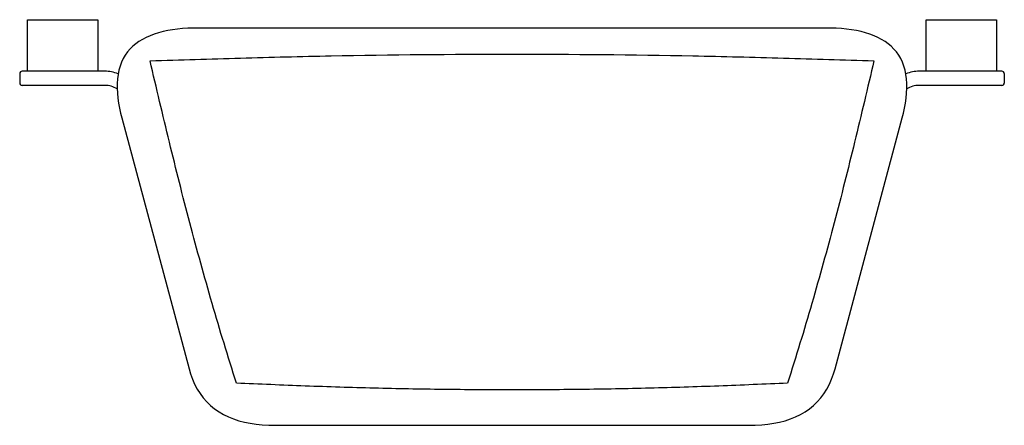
# Model space of a CAD drawing. Header units: millimetres. Extents: x 4051.196 to 4051.406, y 1859.161 to 1859.247.
import ezdxf

# ---------------------------------------------------------------- set-up
doc = ezdxf.new("R2010")
doc.units = ezdxf.units.MM
doc.layers.add('SANINDUSA', color=3, linetype='Continuous')

msp = doc.modelspace()

# ---------------------------------------------------------------- linework, layer by layer
at = {"layer": 'SANINDUSA'}
for p, q in [((4051.197517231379, 1859.236056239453), (4051.197517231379, 1859.247056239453)), ((4051.197517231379, 1859.247056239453), (4051.212517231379, 1859.247056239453)), ((4051.212517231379, 1859.247056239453), (4051.212517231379, 1859.236056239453)), ((4051.389197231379, 1859.247056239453), (4051.404197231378, 1859.247056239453)), ((4051.389197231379, 1859.236056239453), (4051.389197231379, 1859.247056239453)), ((4051.404197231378, 1859.247056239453), (4051.404197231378, 1859.236056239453)), ((4051.36788137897, 1859.245269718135), (4051.233835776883, 1859.245269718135)), ((4051.195857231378, 1859.235556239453), (4051.195857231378, 1859.233556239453)), ((4051.214020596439, 1859.236056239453), (4051.196357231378, 1859.236056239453)), ((4051.405357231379, 1859.236056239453), (4051.387693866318, 1859.236056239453)), ((4051.405857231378, 1859.235556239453), (4051.405857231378, 1859.233556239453)), ((4051.214020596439, 1859.233056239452), (4051.196357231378, 1859.233056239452)), ((4051.405357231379, 1859.233056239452), (4051.387693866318, 1859.233056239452)), ((4051.217625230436, 1859.226143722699), (4051.231970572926, 1859.172606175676)), ((4051.369757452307, 1859.172609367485), (4051.384092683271, 1859.226146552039)), ((4051.250257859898, 1859.160573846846), (4051.35146931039, 1859.160573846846))]:
    msp.add_line(p, q, dxfattribs=at)
for points in [[(4051.233835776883, 1859.245269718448), (4051.232838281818, 1859.245258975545), (4051.231705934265, 1859.245218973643), (4051.230596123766, 1859.245147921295), (4051.22951105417, 1859.245044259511), (4051.228452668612, 1859.244906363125), (4051.227423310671, 1859.244732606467), (4051.226425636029, 1859.2445214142), (4051.225462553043, 1859.244271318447), (4051.224537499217, 1859.243981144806), (4051.223654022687, 1859.243650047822), (4051.222816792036, 1859.243278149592), (4051.222028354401, 1859.242865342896), (4051.221294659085, 1859.242414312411), (4051.220611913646, 1859.241922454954), (4051.219980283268, 1859.241388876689), (4051.219398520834, 1859.240810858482), (4051.218866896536, 1859.240185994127), (4051.218386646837, 1859.239512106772), (4051.217959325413, 1859.238786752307), (4051.217588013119, 1859.238010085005), (4051.217274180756, 1859.237179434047), (4051.217022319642, 1859.236302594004), (4051.216833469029, 1859.235384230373), (4051.216707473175, 1859.234430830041), (4051.216642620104, 1859.233447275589), (4051.216636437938, 1859.232438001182), (4051.216686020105, 1859.231406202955), (4051.216788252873, 1859.230355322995), (4051.216939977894, 1859.229287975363), (4051.217138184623, 1859.228206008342), (4051.217379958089, 1859.227111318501), (4051.217625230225, 1859.226143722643)], [(4051.384092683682, 1859.226146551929), (4051.384334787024, 1859.227101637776), (4051.384576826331, 1859.228196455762), (4051.384775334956, 1859.229278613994), (4051.384927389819, 1859.230346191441), (4051.385029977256, 1859.231397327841), (4051.385079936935, 1859.2324293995), (4051.385074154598, 1859.233438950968), (4051.385009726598, 1859.234422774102), (4051.384884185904, 1859.235376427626), (4051.384695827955, 1859.236295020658), (4051.384444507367, 1859.23717205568), (4051.384131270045, 1859.238002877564), (4051.383760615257, 1859.238779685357), (4051.383334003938, 1859.239505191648), (4051.382854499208, 1859.240179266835), (4051.382323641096, 1859.240804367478), (4051.381742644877, 1859.241382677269), (4051.381111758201, 1859.241916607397), (4051.380429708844, 1859.242408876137), (4051.37969665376, 1859.242860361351), (4051.378908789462, 1859.243273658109), (4051.378072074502, 1859.243646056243), (4051.377189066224, 1859.243977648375), (4051.376264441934, 1859.24426830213), (4051.37530175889, 1859.244518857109), (4051.374304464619, 1859.244730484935), (4051.37327547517, 1859.244904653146), (4051.372217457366, 1859.245042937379), (4051.371132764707, 1859.245146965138), (4051.370023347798, 1859.24521836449), (4051.368891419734, 1859.245258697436), (4051.36788137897, 1859.245269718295)], [(4051.231970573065, 1859.172606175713), (4051.232279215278, 1859.171564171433), (4051.23269481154, 1859.170415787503), (4051.233175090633, 1859.169326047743), (4051.233721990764, 1859.168294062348), (4051.234335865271, 1859.1673221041), (4051.235016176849, 1859.166412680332), (4051.235761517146, 1859.165568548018), (4051.23657034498, 1859.164791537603), (4051.23744037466, 1859.164082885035), (4051.238367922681, 1859.163443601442), (4051.239349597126, 1859.162873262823), (4051.240382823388, 1859.162370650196), (4051.241465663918, 1859.161934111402), (4051.242596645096, 1859.161561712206), (4051.243775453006, 1859.161251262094), (4051.245001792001, 1859.161000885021), (4051.246276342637, 1859.160809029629), (4051.247600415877, 1859.160674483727), (4051.248978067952, 1859.160596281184), (4051.250257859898, 1859.160573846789)], [(4051.35146931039, 1859.160573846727), (4051.352736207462, 1859.160595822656), (4051.354114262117, 1859.16067349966), (4051.355438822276, 1859.160807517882), (4051.356713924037, 1859.160998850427), (4051.35794086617, 1859.161248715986), (4051.359120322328, 1859.161558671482), (4051.360251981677, 1859.161930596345), (4051.361335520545, 1859.162366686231), (4051.36236945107, 1859.162868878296), (4051.363351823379, 1859.163438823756), (4051.364280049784, 1859.164077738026), (4051.365150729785, 1859.164786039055), (4051.365960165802, 1859.165562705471), (4051.366706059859, 1859.166406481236), (4051.367386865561, 1859.167315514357), (4051.368001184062, 1859.168287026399), (4051.368548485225, 1859.169318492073), (4051.36902913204, 1859.170407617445), (4051.369445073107, 1859.171555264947), (4051.369757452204, 1859.172609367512)]]:
    msp.add_lwpolyline(points, dxfattribs=at)
for centre, radius, start, end in [((4051.196357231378, 1859.235556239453), 0.0005, 90, 180), ((4051.214020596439, 1859.228056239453), 0.008, 69.10228367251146, 90), ((4051.387693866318, 1859.228056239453), 0.008, 90, 110.8225032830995), ((4051.405357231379, 1859.235556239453), 0.0005, 0, 90), ((4051.196357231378, 1859.233556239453), 0.0005, 180, 270), ((4051.214020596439, 1859.228056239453), 0.005, 58.1941488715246, 90), ((4051.387693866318, 1859.228056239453), 0.005, 90, 121.8317341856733), ((4051.405357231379, 1859.233556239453), 0.0005, 270, 0)]:
    msp.add_arc(centre, radius, start, end, dxfattribs=at)
for points, knots in [([(4051.22366976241, 1859.238287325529), (4051.230100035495, 1859.238497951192), (4051.242960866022, 1859.23891199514), (4051.268688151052, 1859.239541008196), (4051.287989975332, 1859.239712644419), (4051.300857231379, 1859.239712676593)], [0, 0, 0, 0, 0.250001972, 0.5000033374, 1, 1, 1, 1]), ([(4051.300857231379, 1859.239712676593), (4051.313724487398, 1859.23971264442), (4051.333026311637, 1859.239541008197), (4051.358753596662, 1859.238911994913), (4051.371614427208, 1859.238497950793), (4051.378044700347, 1859.238287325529)], [0, 0, 0, 0, 0.4999966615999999, 0.7499980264, 1, 1, 1, 1]), ([(4051.24207334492, 1859.169556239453), (4051.241181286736, 1859.172384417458), (4051.239419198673, 1859.178047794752), (4051.236032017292, 1859.18941619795), (4051.232084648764, 1859.203710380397), (4051.227738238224, 1859.220965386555), (4051.225015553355, 1859.232510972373), (4051.22366976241, 1859.238287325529)], [0, 0, 0, 0, 0.1250010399, 0.2500017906, 0.4999985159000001, 0.7499980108, 1, 1, 1, 1]), ([(4051.378044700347, 1859.238287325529), (4051.376698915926, 1859.232510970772), (4051.373976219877, 1859.220965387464), (4051.36962981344, 1859.203710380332), (4051.365682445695, 1859.189416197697), (4051.362295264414, 1859.178047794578), (4051.360533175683, 1859.172384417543), (4051.359641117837, 1859.169556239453)], [0, 0, 0, 0, 0.2500019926, 0.5000014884, 0.7499982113, 0.8749989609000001, 1, 1, 1, 1]), ([(4051.300857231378, 1859.168130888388), (4051.295956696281, 1859.168130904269), (4051.286155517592, 1859.168185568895), (4051.27145593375, 1859.168453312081), (4051.256761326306, 1859.168920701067), (4051.246969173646, 1859.16934110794), (4051.24207334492, 1859.169556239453)], [0, 0, 0, 0, 0.2499998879, 0.4999994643, 0.7499991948, 1, 1, 1, 1]), ([(4051.359641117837, 1859.169556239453), (4051.354745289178, 1859.169341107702), (4051.344953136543, 1859.168920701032), (4051.33025852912, 1859.168453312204), (4051.315558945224, 1859.168185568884), (4051.305757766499, 1859.168130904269), (4051.300857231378, 1859.168130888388)], [0, 0, 0, 0, 0.2500008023, 0.5000005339, 0.7500001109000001, 1, 1, 1, 1])]:
    msp.add_open_spline(points, degree=3, knots=knots, dxfattribs=at)

doc.saveas('drawing.dxf')
